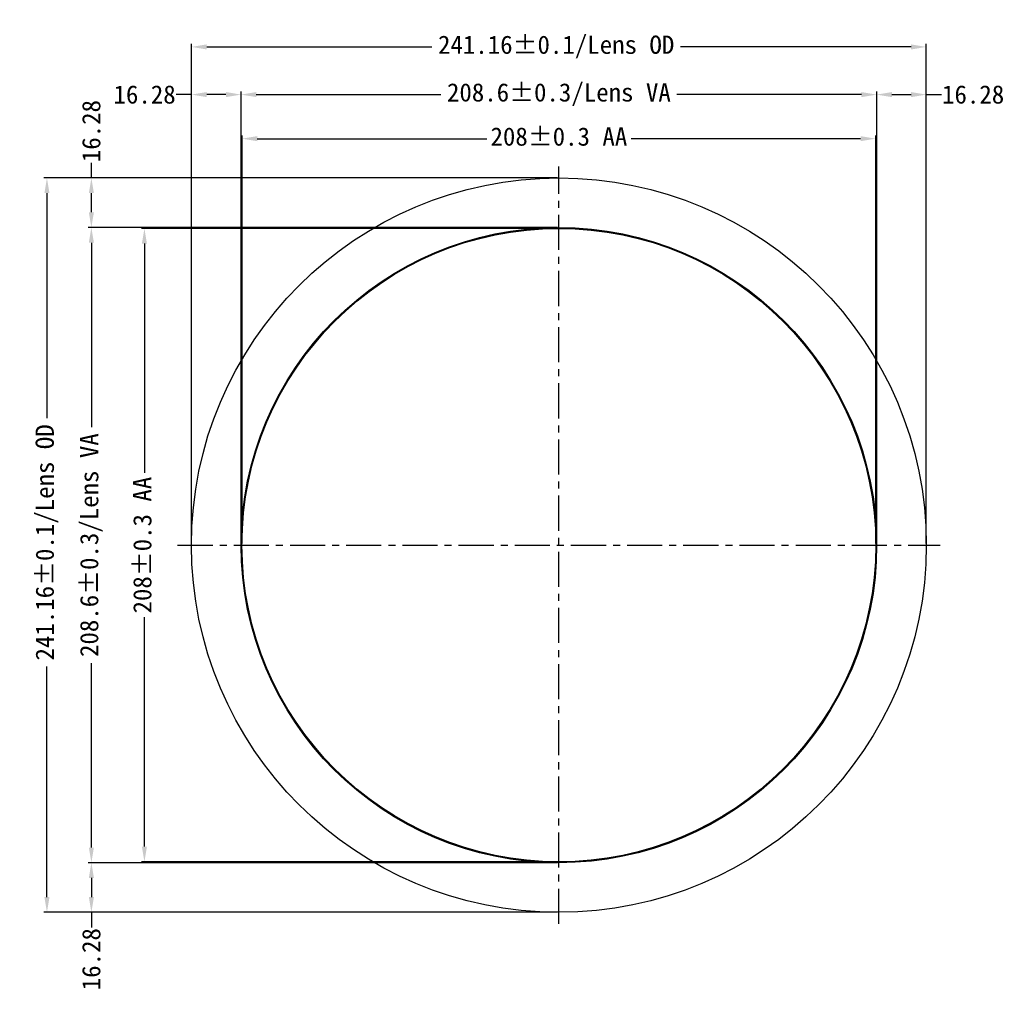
# Model space of a CAD drawing. Header units: millimetres. Extents: x -45 to 609, y -105 to 214.
# Tile 1 of 27: x -45 to 279, y -105 to 214. Entities that reach past the tile are written whole.
import ezdxf

# ---------------------------------------------------------------- set-up
doc = ezdxf.new("R2010")
doc.units = ezdxf.units.MM
doc.header["$LTSCALE"] = 30.734
doc.header["$PDMODE"] = 3
doc.header["$PDSIZE"] = 0.3125
doc.linetypes.add('CENTER', pattern=[0.6, 0.375, -0.075, 0.075, -0.075])
doc.layers.get('0').update_dxf_attribs({"linetype": 'CONTINUOUS'})
doc.layers.get('Defpoints').update_dxf_attribs({"linetype": 'CONTINUOUS'})
doc.layers.add('Center', color=1, linetype='CENTER')
doc.layers.add('DIM', color=6, linetype='CONTINUOUS', lineweight=15)
doc.styles.add('宋体', font='txt')
doc.dimstyles.new('HZ', dxfattribs={"dimtxt": 6, "dimasz": 5, "dimexe": 1, "dimexo": 0.5, "dimgap": 0.4, "dimtad": 0, "dimdsep": 46, "dimtxsty": '宋体', "dimcen": 2, "dimclrd": 256, "dimclre": 256, "dimclrt": 256, "dimadec": 0, "dimazin": 0, "dimtp": 1.2, "dimtm": 1.2, "dimtfac": 1, "dimtmove": 0, "dimatfit": 3, "dimfxl": 1, "dimtolj": 1, "dimarcsym": 0})

# ---------------------------------------------------------------- blocks, each defined once
blk = doc.blocks.new('*D87')
at = {"layer": 'Defpoints', "color": 0}
for p in [(132.39, -63.05), (-21.05, -79.33), (132.39, -79.33)]:
    blk.add_point(p, dxfattribs=at)
at = {"layer": 'DIM', "lineweight": -2}
for p, q in [((131.89, -63.05), (-22.05, -63.05)), ((-21.05, -68.05), (-21.05, -74.33)), ((131.89, -79.33), (-22.05, -79.33)), ((-21.05, -79.33), (-21.05, -84.33))]:
    blk.add_line(p, q, dxfattribs=at)
at = {"layer": 'DIM'}
for points in [[(-20.21, -68.05), (-21.88, -68.05), (-21.05, -63.05)], [(-21.88, -74.33), (-20.21, -74.33), (-21.05, -79.33)]]:
    blk.add_solid(points, dxfattribs=at)
at = {"layer": 'DIM', "insert": (-21.05, -94.72), "char_height": 6, "attachment_point": 5, "rotation": 90, "style": '宋体'}
blk.add_mtext('\\A1;16.28', dxfattribs=at)
blk = doc.blocks.new('*D111')
at = {"layer": 'Defpoints', "color": 0}
for p in [(132.39, 145.55), (-21.05, -63.05), (132.39, -63.05)]:
    blk.add_point(p, dxfattribs=at)
at = {"layer": 'DIM', "lineweight": -2}
for p, q in [((131.89, 145.55), (-22.05, 145.55)), ((-21.05, 140.55), (-21.05, 79.96)), ((-21.05, -58.05), (-21.05, 2.53)), ((131.89, -63.05), (-22.05, -63.05))]:
    blk.add_line(p, q, dxfattribs=at)
at = {"layer": 'DIM'}
for points in [[(-20.21, 140.55), (-21.88, 140.55), (-21.05, 145.55)], [(-21.88, -58.05), (-20.21, -58.05), (-21.05, -63.05)]]:
    blk.add_solid(points, dxfattribs=at)
at = {"layer": 'DIM', "insert": (-21.05, 41.25), "char_height": 6, "attachment_point": 5, "rotation": 90, "style": '宋体'}
blk.add_mtext('\\A1;208.6%%p0.3/Lens VA', dxfattribs=at)
blk = doc.blocks.new('*D91')
at = {"layer": 'Defpoints', "color": 0}
for p in [(132.39, 161.83), (-35.63, -79.33), (132.39, -79.33)]:
    blk.add_point(p, dxfattribs=at)
at = {"layer": 'DIM', "lineweight": -2}
for p, q in [((131.89, 161.83), (-36.63, 161.83)), ((-35.63, 156.83), (-35.63, 82.94)), ((-35.63, -74.33), (-35.63, 1.36)), ((131.89, -79.33), (-36.63, -79.33))]:
    blk.add_line(p, q, dxfattribs=at)
at = {"layer": 'DIM'}
for points in [[(-34.8, 156.83), (-36.46, 156.83), (-35.63, 161.83)], [(-36.46, -74.33), (-34.8, -74.33), (-35.63, -79.33)]]:
    blk.add_solid(points, dxfattribs=at)
at = {"layer": 'DIM', "insert": (-35.63, 42.15), "char_height": 6, "attachment_point": 5, "rotation": 90, "style": '宋体'}
blk.add_mtext('\\A1;241.16%%p0.1/Lens OD', dxfattribs=at)
blk = doc.blocks.new('*D92')
at = {"layer": 'Defpoints', "color": 0}
for p in [(-21.05, 161.83), (132.39, 161.83), (132.39, 145.55)]:
    blk.add_point(p, dxfattribs=at)
at = {"layer": 'DIM', "lineweight": -2}
for p, q in [((-21.05, 161.83), (-21.05, 166.83)), ((131.89, 161.83), (-22.05, 161.83)), ((-21.05, 150.55), (-21.05, 156.83)), ((131.89, 145.55), (-22.05, 145.55))]:
    blk.add_line(p, q, dxfattribs=at)
at = {"layer": 'DIM'}
for points in [[(-20.21, 156.83), (-21.88, 156.83), (-21.05, 161.83)], [(-21.88, 150.55), (-20.21, 150.55), (-21.05, 145.55)]]:
    blk.add_solid(points, dxfattribs=at)
at = {"layer": 'DIM', "insert": (-21.05, 177.21), "char_height": 6, "attachment_point": 5, "rotation": 90, "style": '宋体'}
blk.add_mtext('\\A1;16.28', dxfattribs=at)
blk = doc.blocks.new('*D93')
at = {"layer": 'Defpoints', "color": 0}
for p in [(236.69, 189.19), (28.09, 41.21), (236.69, 41.21)]:
    blk.add_point(p, dxfattribs=at)
at = {"layer": 'DIM', "lineweight": -2}
for p, q in [((28.09, 41.71), (28.09, 190.19)), ((33.09, 189.19), (93.67, 189.19)), ((231.69, 189.19), (171.1, 189.19)), ((236.69, 41.71), (236.69, 190.19))]:
    blk.add_line(p, q, dxfattribs=at)
at = {"layer": 'DIM'}
for points in [[(33.09, 190.03), (33.09, 188.36), (28.09, 189.19)], [(231.69, 188.36), (231.69, 190.03), (236.69, 189.19)]]:
    blk.add_solid(points, dxfattribs=at)
at = {"layer": 'DIM', "insert": (132.39, 189.19), "char_height": 6, "attachment_point": 5, "style": '宋体'}
blk.add_mtext('\\A1;208.6%%p0.3/Lens VA', dxfattribs=at)
blk = doc.blocks.new('*D94')
at = {"layer": 'Defpoints', "color": 0}
for p in [(252.97, 204.85), (11.81, 41.25), (252.97, 41.25)]:
    blk.add_point(p, dxfattribs=at)
at = {"layer": 'DIM', "lineweight": -2}
for p, q in [((11.81, 41.75), (11.81, 205.85)), ((16.81, 204.85), (90.7, 204.85)), ((247.97, 204.85), (172.28, 204.85)), ((252.97, 41.75), (252.97, 205.85))]:
    blk.add_line(p, q, dxfattribs=at)
at = {"layer": 'DIM'}
for points in [[(16.81, 205.68), (16.81, 204.01), (11.81, 204.85)], [(247.97, 204.01), (247.97, 205.68), (252.97, 204.85)]]:
    blk.add_solid(points, dxfattribs=at)
at = {"layer": 'DIM', "insert": (131.49, 204.85), "char_height": 6, "attachment_point": 5, "style": '宋体'}
blk.add_mtext('\\A1;241.16%%p0.1/Lens OD', dxfattribs=at)
blk = doc.blocks.new('*D95')
at = {"layer": 'Defpoints', "color": 0}
for p in [(11.81, 189.19), (11.81, 41.25), (28.09, 41.21)]:
    blk.add_point(p, dxfattribs=at)
at = {"layer": 'DIM', "lineweight": -2}
for p, q in [((11.81, 189.19), (6.81, 189.19)), ((11.81, 41.75), (11.81, 190.19)), ((23.09, 189.19), (16.81, 189.19)), ((28.09, 41.71), (28.09, 190.19))]:
    blk.add_line(p, q, dxfattribs=at)
at = {"layer": 'DIM'}
for points in [[(16.81, 190.03), (16.81, 188.36), (11.81, 189.19)], [(23.09, 188.36), (23.09, 190.03), (28.09, 189.19)]]:
    blk.add_solid(points, dxfattribs=at)
at = {"layer": 'DIM', "insert": (-3.58, 189.19), "char_height": 6, "attachment_point": 5, "style": '宋体'}
blk.add_mtext('\\A1;16.28', dxfattribs=at)
blk = doc.blocks.new('*D96')
at = {"layer": 'Defpoints', "color": 0}
for p in [(252.97, 189.19), (236.69, 41.21), (252.97, 41.25)]:
    blk.add_point(p, dxfattribs=at)
at = {"layer": 'DIM', "lineweight": -2}
for p, q in [((236.69, 41.71), (236.69, 190.19)), ((241.69, 189.19), (247.97, 189.19)), ((252.97, 41.75), (252.97, 190.19)), ((252.97, 189.19), (257.97, 189.19))]:
    blk.add_line(p, q, dxfattribs=at)
at = {"layer": 'DIM'}
for points in [[(241.69, 190.03), (241.69, 188.36), (236.69, 189.19)], [(247.97, 188.36), (247.97, 190.03), (252.97, 189.19)]]:
    blk.add_solid(points, dxfattribs=at)
at = {"layer": 'DIM', "insert": (268.35, 189.19), "char_height": 6, "attachment_point": 5, "style": '宋体'}
blk.add_mtext('\\A1;16.28', dxfattribs=at)
blk = doc.blocks.new('*D123')
at = {"layer": 'Defpoints', "color": 0}
for p in [(236.39, 174.72), (28.39, 41.25), (236.39, 41.25)]:
    blk.add_point(p, dxfattribs=at)
at = {"layer": 'DIM', "lineweight": -2}
for p, q in [((28.39, 41.75), (28.39, 175.72)), ((33.39, 174.72), (108.69, 174.72)), ((231.39, 174.72), (156.08, 174.72)), ((236.39, 41.75), (236.39, 175.72))]:
    blk.add_line(p, q, dxfattribs=at)
at = {"layer": 'DIM'}
for points in [[(33.39, 175.55), (33.39, 173.89), (28.39, 174.72)], [(231.39, 173.89), (231.39, 175.55), (236.39, 174.72)]]:
    blk.add_solid(points, dxfattribs=at)
at = {"layer": 'DIM', "insert": (132.39, 175.37), "char_height": 6, "attachment_point": 5, "style": '宋体'}
blk.add_mtext('\\A1;208%%p0.3 AA', dxfattribs=at)
blk = doc.blocks.new('*D124')
at = {"layer": 'Defpoints', "color": 0}
for p in [(132.39, 145.25), (-3.64, -62.75), (132.39, -62.75)]:
    blk.add_point(p, dxfattribs=at)
at = {"layer": 'DIM', "lineweight": -2}
for p, q in [((131.89, 145.25), (-4.64, 145.25)), ((-3.64, 140.25), (-3.64, 64.94)), ((-3.64, -57.75), (-3.64, 17.55)), ((131.89, -62.75), (-4.64, -62.75))]:
    blk.add_line(p, q, dxfattribs=at)
at = {"layer": 'DIM'}
for points in [[(-2.81, 140.25), (-4.48, 140.25), (-3.64, 145.25)], [(-4.48, -57.75), (-2.81, -57.75), (-3.64, -62.75)]]:
    blk.add_solid(points, dxfattribs=at)
at = {"layer": 'DIM', "insert": (-4.29, 41.25), "char_height": 6, "attachment_point": 5, "rotation": 90, "style": '宋体'}
blk.add_mtext('\\A1;208%%p0.3 AA', dxfattribs=at)

msp = doc.modelspace()

# ---------------------------------------------------------------- linework, layer by layer
at = {"color": 7, "linetype": 'Continuous'}
for radius in [120.58, 104.3]:
    msp.add_circle((132.386, 41.247), radius, dxfattribs=at)
at = {"color": 4, "linetype": 'Continuous'}
msp.add_circle((132.386, 41.247), 104, dxfattribs=at)
at = {"layer": 'Center'}
for p, q in [((132.386, -83.094), (132.386, 165.59)), ((7.263, 41.248), (257.509, 41.248))]:
    msp.add_line(p, q, dxfattribs=at)

# ---------------------------------------------------------------- dimensions: what is measured, and where the dimension line sits
at = {"layer": 'DIM'}
for base, p1, p2, text, override, picture, middle in [((252.966, 204.847), (11.806, 41.247), (252.966, 41.247), '<>/Lens OD', {"dimtol": 1, "dimtp": 0.1, "dimtm": 0.1}, '*D94', (131.486, 204.847)), ((236.686, 189.194), (28.086, 41.212), (236.686, 41.212), '<>/Lens VA', {"dimtol": 1, "dimtp": 0.3, "dimtm": 0.3}, '*D93', (132.386, 189.194))]:
    dim = msp.add_linear_dim(base=base, p1=p1, p2=p2, text=text, dimstyle='HZ', override=override, dxfattribs=at)
    dim.commit()
    dim.dimension.update_dxf_attribs({"geometry": picture, "text_midpoint": middle, "dimtype": 160})
for base, p1, p2, picture, middle in [((11.806, 189.194), (28.086, 41.212), (11.806, 41.247), '*D95', (-3.582, 189.194)), ((252.966, 189.194), (236.686, 41.212), (252.966, 41.247), '*D96', (268.354, 189.194))]:
    dim = msp.add_linear_dim(base=base, p1=p1, p2=p2, dimstyle='HZ', dxfattribs=at)
    dim.commit()
    dim.dimension.update_dxf_attribs({"geometry": picture, "text_midpoint": middle})
for base, p1, p2, picture, middle in [((-21.047, 161.826), (132.386, 145.547), (132.386, 161.826), '*D92', (-21.047, 177.215)), ((-21.047, -79.333), (132.386, -63.053), (132.386, -79.333), '*D87', (-21.047, -94.722))]:
    dim = msp.add_linear_dim(base=base, p1=p1, p2=p2, angle=90, dimstyle='HZ', dxfattribs=at)
    dim.commit()
    dim.dimension.update_dxf_attribs({"geometry": picture, "text_midpoint": middle})
dim = msp.add_linear_dim(base=(236.386, 174.72), p1=(28.386, 41.247), p2=(236.386, 41.247), text='<>%%p0.3 AA', dimstyle='HZ', override={"dimgap": 0.4, "dimtad": 0, "dimjust": 0, "dimdec": 2, "dimlfac": 1, "dimpost": '<>', "dimse1": 0, "dimse2": 0, "dimsd1": 0, "dimsd2": 0, "dimtofl": 1, "dimtvp": 0.1}, dxfattribs=at)
dim.commit()
dim.dimension.update_dxf_attribs({"geometry": '*D123', "text_midpoint": (132.386, 175.367)})
dim = msp.add_linear_dim(base=(-35.629, -79.333), p1=(132.386, 161.826), p2=(132.386, -79.333), angle=90, text='<>/Lens OD', dimstyle='HZ', override={"dimtol": 1, "dimtp": 0.1, "dimtm": 0.1}, dxfattribs=at)
dim.commit()
dim.dimension.update_dxf_attribs({"geometry": '*D91', "text_midpoint": (-35.629, 42.147), "dimtype": 160})
for base, p1, p2, text, override, picture, middle in [((-21.047, -63.053), (132.386, 145.547), (132.386, -63.053), '<>/Lens VA', {"dimtol": 1, "dimtp": 0.3, "dimtm": 0.3}, '*D111', (-21.047, 41.247)), ((-3.644, -62.753), (132.386, 145.247), (132.386, -62.753), '<>%%p0.3 AA', {"dimgap": 0.4, "dimtad": 0, "dimjust": 0, "dimdec": 2, "dimlfac": 1, "dimpost": '<>', "dimse1": 0, "dimse2": 0, "dimsd1": 0, "dimsd2": 0, "dimtofl": 1, "dimtvp": 0.1}, '*D124', (-4.291, 41.247))]:
    dim = msp.add_linear_dim(base=base, p1=p1, p2=p2, angle=90, text=text, dimstyle='HZ', override=override, dxfattribs=at)
    dim.commit()
    dim.dimension.update_dxf_attribs({"geometry": picture, "text_midpoint": middle})

doc.saveas('drawing.dxf')
